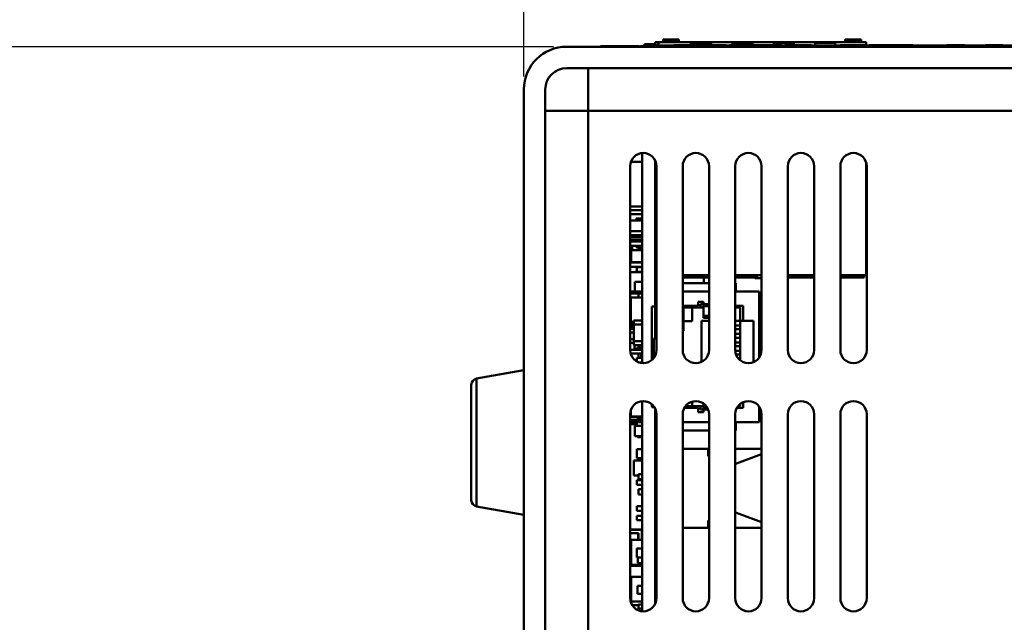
# Model space of a CAD drawing. Header units: inches. Extents: x 0.8 to 72.9, y -7.8 to 49.3.
# Tile 28 of 256: x 11.5 to 16.1, y 23.9 to 26.8. Entities that reach past the tile are written whole.
import ezdxf

# ---------------------------------------------------------------- set-up
doc = ezdxf.new("R2010")
doc.units = ezdxf.units.IN
doc.header["$MEASUREMENT"] = 0
for name, color, linetype, lineweight in [('Dimensions(ROSSANSI)', 7, 'Continuous', 25), ('Visible Edges(ROSSANSI)', 7, 'Continuous', 50), ('Visible Tangent Edges(ROSSANSI)', 7, 'Continuous', 50)]:
    doc.layers.add(name, color=color, linetype=linetype, lineweight=lineweight)
doc.styles.add('DEFAULT-ROSSANSI', font='arial.ttf')
doc.dimstyles.new('DEFAULT-ROSSANSI', dxfattribs={"dimtxt": 1, "dimasz": 0.098425, "dimexe": 0.125, "dimexo": 0.0625, "dimgap": 0.031496, "dimtad": 0, "dimtih": 1, "dimtoh": 1, "dimrnd": 1e-08, "dimzin": 0, "dimdsep": 46, "dimtxsty": 'DEFAULT-ROSSANSI', "dimcen": 0.09, "dimdle": 0.393701, "dimclrd": 7, "dimclre": 7, "dimclrt": 179, "dimadec": 0, "dimazin": 0, "dimtfac": 1, "dimtofl": 0, "dimtmove": 0, "dimatfit": 3, "dimfxl": 1, "dimtolj": 1, "dimtzin": 0, "dimlwd": 25, "dimlwe": 25, "dimarcsym": 0})

# ---------------------------------------------------------------- blocks, each defined once
blk = doc.blocks.new('*D6')
at = {"layer": 'Defpoints', "color": 0}
for p in [(14.0552, 26.654), (10.7355, 5.062), (15.8961, 5.062)]:
    blk.add_point(p, dxfattribs=at)
at = {"layer": 'Dimensions(ROSSANSI)', "color": 7, "lineweight": 25}
for p, q in [((13.9927, 26.654), (10.6105, 26.654)), ((10.7355, 26.5556), (10.7355, 19.9018)), ((10.7355, 5.1604), (10.7355, 11.8143)), ((15.8336, 5.062), (10.6105, 5.062))]:
    blk.add_line(p, q, dxfattribs=at)
at = {"layer": 'Dimensions(ROSSANSI)', "color": 7}
for points in [[(10.7191, 26.5556), (10.7519, 26.5556), (10.7355, 26.654)], [(10.7191, 5.1604), (10.7519, 5.1604), (10.7355, 5.062)]]:
    blk.add_solid(points, dxfattribs=at)
at = {"layer": 'Dimensions(ROSSANSI)', "color": 179, "lineweight": 25, "insert": (10.0947, 11.8458), "char_height": 1, "attachment_point": 1, "rotation": 90, "style": 'DEFAULT-ROSSANSI'}
blk.add_mtext('\\A1;21.59 [548.4]', dxfattribs=at)
blk = doc.blocks.new('*D7')
at = {"layer": 'Defpoints', "color": 0}
for p in [(17.4823, 26.6503), (2.7537, 7.6047), (15.8961, 5.0619)]:
    blk.add_point(p, dxfattribs=at)
at = {"layer": 'Dimensions(ROSSANSI)', "color": 7, "lineweight": 25}
for p, q in [((17.4209, 26.6622), (6.7143, 28.7337)), ((6.8183, 28.6133), (4.9255, 18.8296)), ((2.7724, 7.7013), (4.6653, 17.4849)), ((15.8347, 5.0738), (2.631, 7.6284))]:
    blk.add_line(p, q, dxfattribs=at)
at = {"layer": 'Dimensions(ROSSANSI)', "color": 7}
for points in [[(6.8022, 28.6164), (6.8345, 28.6102), (6.837, 28.7099)], [(2.7563, 7.7044), (2.7885, 7.6982), (2.7537, 7.6047)]]:
    blk.add_solid(points, dxfattribs=at)
at = {"layer": 'Dimensions(ROSSANSI)', "color": 179, "lineweight": 25, "insert": (0.7831, 18.7981), "char_height": 1, "attachment_point": 1, "style": 'DEFAULT-ROSSANSI'}
blk.add_mtext('\\A1;21.50 [546.0]', dxfattribs=at)
blk = doc.blocks.new('*D12')
at = {"layer": 'Defpoints', "color": 0}
for p in [(19.7897, 29.9935), (13.8514, 26.4502), (21.411, 26.1392), (13.8514, 8.2867)]:
    blk.add_point(p, dxfattribs=at)
at = {"layer": 'Dimensions(ROSSANSI)', "color": 7, "lineweight": 25}
for p, q in [((13.8514, 26.5127), (13.8514, 30.9161)), ((21.4354, 26.1967), (22.6753, 29.1249))]:
    blk.add_line(p, q, dxfattribs=at)
for start, end in [(81.16585, 89.74941), (67.30059, 75.85919)]:
    blk.add_arc((13.8514, 8.2867), 22.5044, start, end, dxfattribs=at)
at = {"layer": 'Dimensions(ROSSANSI)', "color": 7}
for points in [[(13.9498, 30.7745), (13.9499, 30.8073), (13.8514, 30.7911)], [(22.5422, 29.0631), (22.5294, 29.0328), (22.6265, 29.0098)]]:
    blk.add_solid(points, dxfattribs=at)
at = {"layer": 'Dimensions(ROSSANSI)', "color": 179, "lineweight": 25, "insert": (17.339, 30.8522), "char_height": 1, "attachment_point": 1, "style": 'DEFAULT-ROSSANSI'}
blk.add_mtext('\\A1;23°', dxfattribs=at)
blk = doc.blocks.new('*D13')
at = {"layer": 'Defpoints', "color": 0}
for p in [(13.8514, 26.4502), (16.2887, 4.7595), (15.014, 1.2369), (13.8514, -7.8382)]:
    blk.add_point(p, dxfattribs=at)
at = {"layer": 'Dimensions(ROSSANSI)', "color": 7, "lineweight": 25}
for p, q in [((13.8514, 26.3877), (13.8514, 1.1861)), ((16.2769, 4.6981), (15.5656, 1.0218))]:
    blk.add_line(p, q, dxfattribs=at)
for start, end in [(90, 91.37691), (79.66637, 89.38363)]:
    blk.add_arc((13.8514, -7.8382), 9.1493, start, end, dxfattribs=at)
at = {"layer": 'Dimensions(ROSSANSI)', "color": 7}
for points in [[(13.9498, 1.2941), (13.9499, 1.327), (13.8514, 1.3111)], [(15.4956, 1.1788), (15.4896, 1.1466), (15.5893, 1.1445)]]:
    blk.add_solid(points, dxfattribs=at)
at = {"layer": 'Dimensions(ROSSANSI)', "color": 179, "lineweight": 25, "insert": (11.7324, 1.736), "char_height": 1, "attachment_point": 1, "style": 'DEFAULT-ROSSANSI'}
blk.add_mtext('\\A1;11°', dxfattribs=at)

msp = doc.modelspace()

# ---------------------------------------------------------------- linework, layer by layer
at = {"layer": 'Visible Edges(ROSSANSI)'}
for p, q in [((17.4436, 26.654), (14.0552, 26.654)), ((14.2153, 26.654), (14.2153, 26.656)), ((14.2173, 26.656), (14.272, 26.656)), ((14.2173, 26.654), (14.2173, 26.656)), ((14.272, 26.656), (14.2768, 26.656)), ((14.272, 26.654), (14.272, 26.656)), ((14.2768, 26.656), (14.2773, 26.656)), ((14.2768, 26.654), (14.2768, 26.656)), ((14.2773, 26.654), (14.2773, 26.656)), ((14.279, 26.656), (14.3672, 26.656)), ((14.279, 26.654), (14.279, 26.656)), ((14.3672, 26.656), (14.379, 26.656)), ((14.3672, 26.654), (14.3672, 26.656)), ((14.379, 26.654), (14.379, 26.656)), ((14.3808, 26.654), (14.3808, 26.656)), ((14.3808, 26.656), (14.3826, 26.656)), ((14.3826, 26.656), (14.3968, 26.656)), ((14.3826, 26.654), (14.3826, 26.656)), ((14.3968, 26.654), (14.3968, 26.656)), ((14.3988, 26.654), (14.3988, 26.656)), ((14.4014, 26.656), (14.422, 26.656)), ((14.4014, 26.654), (14.4014, 26.656)), ((14.422, 26.654), (14.422, 26.656)), ((14.4252, 26.656), (14.422, 26.656)), ((14.4252, 26.666), (14.4552, 26.666)), ((14.4252, 26.666), (14.4252, 26.659)), ((16.4252, 26.659), (14.4252, 26.659)), ((14.4252, 26.654), (14.4252, 26.659)), ((14.4754, 26.666), (14.4552, 26.666)), ((14.4754, 26.659), (14.4754, 26.6759)), ((14.4754, 26.6759), (14.5136, 26.6759)), ((14.5052, 26.675), (14.6463, 26.675)), ((14.5136, 26.6768), (14.5136, 26.6887)), ((14.5884, 26.6887), (14.5136, 26.6887)), ((14.5884, 26.6768), (14.5136, 26.6768)), ((14.5136, 26.675), (14.5136, 26.6768)), ((14.5647, 26.659), (14.5647, 26.661)), ((14.5884, 26.6887), (14.5884, 26.6768)), ((14.5884, 26.675), (14.5884, 26.6768)), ((14.5884, 26.6759), (14.6631, 26.6759)), ((14.6463, 26.675), (14.7416, 26.675)), ((14.6463, 26.663), (14.6463, 26.675)), ((14.7416, 26.6721), (14.6463, 26.6721)), ((14.6463, 26.663), (14.6463, 26.661)), ((14.6475, 26.659), (14.6475, 26.661)), ((14.651, 26.661), (14.653, 26.661)), ((14.651, 26.659), (14.651, 26.661)), ((14.653, 26.659), (14.653, 26.661)), ((14.6631, 26.675), (14.6631, 26.6759)), ((14.6806, 26.6759), (14.6631, 26.6759)), ((14.6806, 26.675), (14.6806, 26.6759)), ((14.6806, 26.6759), (14.7806, 26.6759)), ((14.6888, 26.659), (14.6888, 26.661)), ((14.6897, 26.659), (14.6897, 26.661)), ((14.7416, 26.675), (14.8432, 26.675)), ((14.7416, 26.675), (14.7416, 26.663)), ((14.7416, 26.663), (14.7416, 26.661)), ((14.7725, 26.659), (14.7725, 26.661)), ((14.7759, 26.661), (14.778, 26.661)), ((14.7759, 26.659), (14.7759, 26.661)), ((14.778, 26.659), (14.778, 26.661)), ((14.7806, 26.6759), (14.7806, 26.675)), ((14.7806, 26.6759), (14.7981, 26.6759)), ((14.7981, 26.6759), (15.1481, 26.6759)), ((14.7981, 26.6759), (14.7981, 26.675)), ((14.8138, 26.659), (14.8138, 26.661)), ((14.8291, 26.659), (14.8291, 26.661)), ((14.8312, 26.659), (14.8312, 26.661)), ((14.8432, 26.675), (14.9384, 26.675)), ((14.8432, 26.663), (14.8432, 26.675)), ((14.9384, 26.6721), (14.8432, 26.6721)), ((14.8432, 26.663), (14.8432, 26.661)), ((14.9384, 26.675), (15.04, 26.675)), ((14.9384, 26.675), (14.9384, 26.663)), ((14.9384, 26.663), (14.9384, 26.661)), ((14.9512, 26.659), (14.9512, 26.661)), ((14.9532, 26.659), (14.9532, 26.661)), ((14.9541, 26.659), (14.9541, 26.661)), ((15.0369, 26.659), (15.0369, 26.661)), ((15.04, 26.675), (15.1353, 26.675)), ((15.04, 26.663), (15.04, 26.675)), ((15.1353, 26.6721), (15.04, 26.6721)), ((15.04, 26.663), (15.04, 26.661)), ((15.0403, 26.661), (15.0424, 26.661)), ((15.0403, 26.659), (15.0403, 26.661)), ((15.0424, 26.659), (15.0424, 26.661)), ((15.0782, 26.659), (15.0782, 26.661)), ((15.0935, 26.659), (15.0935, 26.661)), ((15.1348, 26.661), (15.1447, 26.661)), ((15.1348, 26.659), (15.1348, 26.661)), ((15.1353, 26.675), (15.2369, 26.675)), ((15.1353, 26.675), (15.1353, 26.663)), ((15.1353, 26.663), (15.1353, 26.661)), ((15.1447, 26.659), (15.1447, 26.661)), ((15.1481, 26.675), (15.1481, 26.6759)), ((15.1656, 26.6759), (15.1481, 26.6759)), ((15.1656, 26.675), (15.1656, 26.6759)), ((15.1656, 26.6759), (15.2656, 26.6759)), ((15.1731, 26.661), (15.1803, 26.661)), ((15.1731, 26.659), (15.1731, 26.661)), ((15.1803, 26.659), (15.1803, 26.661)), ((15.2176, 26.659), (15.2176, 26.661)), ((15.2369, 26.675), (15.3321, 26.675)), ((15.2369, 26.663), (15.2369, 26.675)), ((15.3321, 26.6721), (15.2369, 26.6721)), ((15.2369, 26.663), (15.2369, 26.659)), ((15.2656, 26.6759), (15.2656, 26.675)), ((15.2831, 26.6759), (15.2656, 26.6759)), ((15.2831, 26.6759), (15.2831, 26.675)), ((15.2831, 26.6759), (15.3806, 26.6759)), ((15.3321, 26.675), (15.4794, 26.675)), ((15.3321, 26.675), (15.3321, 26.663)), ((15.3321, 26.663), (15.3321, 26.659)), ((15.3579, 26.659), (15.3579, 26.661)), ((15.36, 26.661), (15.4503, 26.661)), ((15.36, 26.659), (15.36, 26.661)), ((15.3806, 26.6768), (15.3806, 26.6887)), ((15.3806, 26.6887), (15.4554, 26.6887)), ((15.3806, 26.675), (15.3806, 26.6768)), ((15.3806, 26.6768), (15.4554, 26.6768)), ((15.4503, 26.661), (15.48, 26.661)), ((15.4503, 26.659), (15.4503, 26.661)), ((15.4554, 26.6887), (15.4554, 26.6768)), ((15.4554, 26.675), (15.4554, 26.6768)), ((15.4554, 26.6759), (15.4704, 26.6759)), ((15.4704, 26.6759), (15.4704, 26.675)), ((15.4794, 26.675), (15.4794, 26.661)), ((15.48, 26.659), (15.48, 26.661)), ((15.4821, 26.659), (15.4821, 26.661)), ((15.4945, 26.659), (15.4945, 26.661)), ((15.4979, 26.661), (15.5432, 26.661)), ((15.4979, 26.659), (15.4979, 26.661)), ((15.5432, 26.661), (15.5826, 26.661)), ((15.5432, 26.659), (15.5432, 26.661)), ((15.5826, 26.661), (15.6234, 26.661)), ((15.5826, 26.659), (15.5826, 26.661)), ((15.6234, 26.661), (15.6552, 26.661)), ((15.6234, 26.659), (15.6234, 26.661)), ((15.6552, 26.661), (15.6979, 26.661)), ((15.6552, 26.659), (15.6552, 26.661)), ((15.6979, 26.659), (15.6979, 26.661)), ((15.7014, 26.659), (15.7014, 26.661)), ((15.8642, 26.659), (15.8642, 26.661)), ((15.8656, 26.661), (15.9456, 26.661)), ((15.8656, 26.659), (15.8656, 26.661)), ((15.9456, 26.659), (15.9456, 26.661)), ((15.947, 26.659), (15.947, 26.661)), ((16.0476, 26.659), (16.0476, 26.661)), ((16.049, 26.661), (16.0687, 26.661)), ((16.049, 26.659), (16.049, 26.661)), ((16.0687, 26.661), (16.129, 26.661)), ((16.0687, 26.659), (16.0687, 26.661)), ((16.129, 26.659), (16.129, 26.661)), ((16.1304, 26.659), (16.1304, 26.661)), ((14.0552, 26.5521), (17.4436, 26.5521)), ((14.1571, 26.5521), (14.1571, 26.3483)), ((13.8514, 26.4502), (13.8514, 5.9488)), ((13.9533, 5.9488), (13.9533, 26.4502)), ((14.1571, 26.3483), (13.9533, 26.3483)), ((14.4134, 25.1486), (14.4134, 26.148)), ((14.4134, 26.1066), (14.3607, 26.1066)), ((14.4754, 26.114), (14.4754, 25.4801)), ((15.4794, 26.1042), (15.4794, 25.5679)), ((14.3571, 26.0858), (14.3571, 25.2108)), ((14.4821, 25.2108), (14.4821, 26.0858)), ((14.6071, 26.0858), (14.6071, 25.2108)), ((14.7321, 25.2108), (14.7321, 26.0858)), ((14.8571, 26.0858), (14.8571, 25.2108)), ((14.9821, 25.2108), (14.9821, 26.0858)), ((15.1071, 26.0858), (15.1071, 25.2108)), ((15.2321, 25.2108), (15.2321, 26.0858)), ((15.3571, 26.0858), (15.3571, 25.2108)), ((15.4821, 25.2108), (15.4821, 26.0858)), ((14.4134, 25.8946), (14.3571, 25.8946)), ((14.4134, 25.8769), (14.3571, 25.8769)), ((14.4134, 25.8573), (14.3571, 25.8573)), ((14.4821, 25.8837), (14.4754, 25.8831)), ((14.4821, 25.8769), (14.4754, 25.8769)), ((14.4821, 25.8573), (14.4754, 25.8573)), ((14.4134, 25.8271), (14.3571, 25.8271)), ((14.3854, 25.8371), (14.3854, 25.8271)), ((14.4134, 25.8371), (14.3854, 25.8371)), ((14.4821, 25.8271), (14.4754, 25.8271)), ((14.3571, 25.7771), (14.4134, 25.7771)), ((14.4134, 25.7769), (14.3571, 25.7769)), ((14.4754, 25.7771), (14.4821, 25.7771)), ((14.4821, 25.7769), (14.4754, 25.7769)), ((14.4134, 25.7573), (14.3571, 25.7573)), ((14.3571, 25.7472), (14.4134, 25.7472)), ((14.4134, 25.7347), (14.3571, 25.7347)), ((14.4134, 25.7269), (14.3571, 25.7269)), ((14.3664, 25.7573), (14.3664, 25.7472)), ((14.3664, 25.7347), (14.3664, 25.7269)), ((14.3854, 25.7491), (14.3854, 25.7472)), ((14.4134, 25.7491), (14.3854, 25.7491)), ((14.3854, 25.7347), (14.3854, 25.7269)), ((14.4821, 25.7573), (14.4754, 25.7573)), ((14.4821, 25.7269), (14.4754, 25.7269)), ((14.4754, 25.7186), (14.4764, 25.7186)), ((14.4764, 25.6971), (14.4764, 25.7186)), ((14.4134, 25.7073), (14.3571, 25.7073)), ((14.3624, 25.6769), (14.3571, 25.6769)), ((14.3624, 25.6866), (14.3624, 25.6286)), ((14.4134, 25.6866), (14.3624, 25.6866)), ((14.3664, 25.7073), (14.3664, 25.6866)), ((14.3854, 25.7073), (14.3854, 25.7001)), ((14.4134, 25.7001), (14.3854, 25.7001)), ((14.3974, 25.7001), (14.3974, 25.6921)), ((14.4134, 25.6921), (14.3974, 25.6921)), ((14.4754, 25.6971), (14.4821, 25.6971)), ((14.4821, 25.7073), (14.4764, 25.7073)), ((14.3624, 25.6573), (14.3571, 25.6573)), ((14.4134, 25.6269), (14.3571, 25.6269)), ((14.4134, 25.6286), (14.3624, 25.6286)), ((14.4754, 25.6421), (14.4821, 25.6421)), ((14.4754, 25.6206), (14.4764, 25.6206)), ((14.4764, 25.6206), (14.4764, 25.6421)), ((14.4821, 25.6269), (14.4764, 25.6269)), ((14.4134, 25.6073), (14.3571, 25.6073)), ((14.4134, 25.5821), (14.3571, 25.5821)), ((14.3894, 25.6046), (14.3894, 25.5826)), ((14.4134, 25.6046), (14.3894, 25.6046)), ((14.4134, 25.5826), (14.3894, 25.5826)), ((14.4821, 25.6073), (14.4754, 25.6073)), ((14.4754, 25.5821), (14.4821, 25.5821)), ((14.3796, 25.5353), (14.3796, 25.4899)), ((14.4134, 25.5353), (14.3796, 25.5353)), ((14.6071, 25.5679), (14.7321, 25.5679)), ((14.6071, 25.5559), (14.7321, 25.5559)), ((14.6071, 25.5286), (14.7321, 25.5286)), ((14.7074, 25.5286), (14.7074, 25.5559)), ((14.8571, 25.5679), (14.9821, 25.5679)), ((14.8571, 25.5559), (14.9498, 25.5559)), ((14.8571, 25.5286), (14.8604, 25.5286)), ((14.8604, 25.4899), (14.8604, 25.5286)), ((14.9498, 25.5679), (14.9498, 25.5533)), ((14.9498, 25.5533), (14.9616, 25.5533)), ((14.9754, 25.5533), (14.9616, 25.5533)), ((15.1071, 25.5679), (15.2321, 25.5679)), ((15.1071, 25.5559), (15.2321, 25.5559)), ((15.3571, 25.5679), (15.4794, 25.5679)), ((15.3571, 25.5559), (15.4704, 25.5559)), ((15.4704, 25.5679), (15.4704, 25.5559)), ((14.3571, 25.4899), (14.4134, 25.4899)), ((14.3571, 25.4801), (14.4134, 25.4801)), ((14.4134, 25.4801), (14.3974, 25.4801)), ((14.3974, 25.4801), (14.3974, 25.4616)), ((14.4754, 25.4899), (14.4821, 25.4899)), ((14.4821, 25.4801), (14.4754, 25.4801)), ((14.4754, 25.4801), (14.4754, 25.4186)), ((14.6071, 25.4899), (14.7321, 25.4899)), ((14.8571, 25.4899), (14.9704, 25.4899)), ((14.9704, 25.4899), (14.9704, 25.4186)), ((14.3608, 25.3456), (14.3608, 25.4616)), ((14.4134, 25.4616), (14.3608, 25.4616)), ((14.6804, 25.4411), (14.6804, 25.4211)), ((14.7054, 25.4411), (14.6804, 25.4411)), ((14.7054, 25.4286), (14.7054, 25.4411)), ((14.4754, 25.4186), (14.4606, 25.4186)), ((14.4606, 25.1637), (14.4606, 25.4186)), ((14.6804, 25.4211), (14.6071, 25.4211)), ((14.6114, 25.4131), (14.6114, 25.3026)), ((14.6914, 25.4131), (14.6114, 25.4131)), ((14.6514, 25.3486), (14.6514, 25.4131)), ((14.7054, 25.4286), (14.6914, 25.4286)), ((14.6914, 25.4286), (14.6914, 25.4131)), ((14.6914, 25.4131), (14.7054, 25.4131)), ((14.7054, 25.4286), (14.7054, 25.42)), ((14.7054, 25.373), (14.7054, 25.42)), ((14.8954, 25.4211), (14.8571, 25.4211)), ((14.8804, 25.4131), (14.8571, 25.4131)), ((14.8804, 25.3501), (14.8804, 25.4131)), ((14.8954, 25.3501), (14.8954, 25.4211)), ((14.9821, 25.4186), (14.9704, 25.4186)), ((14.3571, 25.3446), (14.3741, 25.3446)), ((14.3741, 25.3456), (14.3608, 25.3456)), ((14.3664, 25.3446), (14.3664, 25.3126)), ((14.3741, 25.3517), (14.4134, 25.3517)), ((14.3741, 25.332), (14.3741, 25.3517)), ((14.6114, 25.3486), (14.6514, 25.3486)), ((14.6964, 25.1544), (14.6964, 25.3501)), ((14.6964, 25.3501), (14.7321, 25.3501)), ((14.7054, 25.373), (14.7054, 25.3636)), ((14.7321, 25.3636), (14.7054, 25.3636)), ((14.8571, 25.3501), (14.8804, 25.3501)), ((14.8804, 25.3501), (14.8954, 25.3501)), ((14.8804, 25.1622), (14.8804, 25.3501)), ((14.8954, 25.3501), (14.9444, 25.3501)), ((14.9444, 25.1535), (14.9444, 25.3501)), ((14.3741, 25.3126), (14.3571, 25.3126)), ((14.3741, 25.2946), (14.3571, 25.2946)), ((14.3741, 25.2533), (14.3741, 25.332)), ((14.3741, 25.332), (14.4134, 25.332)), ((14.6114, 25.3026), (14.6071, 25.3026)), ((14.8571, 25.3276), (14.8804, 25.3276)), ((14.8571, 25.3096), (14.8804, 25.3096)), ((14.3571, 25.2626), (14.3741, 25.2626)), ((14.4134, 25.2533), (14.3741, 25.2533)), ((14.3741, 25.2336), (14.3741, 25.2533)), ((14.4754, 25.2661), (14.4704, 25.2661)), ((14.4704, 25.1744), (14.4704, 25.2661)), ((14.4821, 25.2661), (14.4754, 25.2661)), ((14.8571, 25.2876), (14.8804, 25.2876)), ((14.8571, 25.2696), (14.8804, 25.2696)), ((14.8571, 25.2476), (14.8804, 25.2476)), ((14.3571, 25.2446), (14.3741, 25.2446)), ((14.3571, 25.2126), (14.4134, 25.2126)), ((14.4134, 25.2336), (14.3741, 25.2336)), ((14.378, 25.2336), (14.378, 25.218)), ((14.378, 25.218), (14.378, 25.2179)), ((14.4134, 25.218), (14.378, 25.218)), ((14.4067, 25.2179), (14.378, 25.2179)), ((14.3974, 25.2336), (14.3974, 25.2246)), ((14.4134, 25.2246), (14.3974, 25.2246)), ((14.4067, 25.2179), (14.4067, 25.218)), ((14.8571, 25.2296), (14.8804, 25.2296)), ((14.8572, 25.2076), (14.8804, 25.2076)), ((14.3593, 25.1946), (14.4134, 25.1946)), ((14.3798, 25.1626), (14.3894, 25.1626)), ((14.3894, 25.1746), (14.3894, 25.1561)), ((14.4134, 25.1746), (14.3894, 25.1746)), ((14.4134, 25.1526), (14.3968, 25.1526)), ((14.3974, 25.1946), (14.3974, 25.1746)), ((14.4134, 25.1886), (14.4092, 25.1886)), ((14.4092, 25.1886), (14.4092, 25.1746)), ((14.8608, 25.1896), (14.8804, 25.1896)), ((14.8745, 25.1676), (14.8804, 25.1676)), ((13.6262, 25.0751), (13.8514, 25.1148)), ((13.6014, 24.4971), (13.6014, 25.0456)), ((14.4134, 23.9686), (14.4134, 24.968)), ((14.6514, 24.9441), (14.6514, 24.9656)), ((14.3608, 24.8956), (14.3608, 24.9269)), ((14.4606, 24.9386), (14.4606, 24.953)), ((14.4728, 24.9386), (14.4606, 24.9386)), ((14.4754, 24.934), (14.4754, 24.8771)), ((14.615, 24.9361), (14.6804, 24.9361)), ((14.6202, 24.9441), (14.6914, 24.9441)), ((14.6804, 24.9361), (14.6804, 24.9161)), ((14.6914, 24.9441), (14.6914, 24.9286)), ((14.6914, 24.9441), (14.7054, 24.9441)), ((14.6914, 24.9286), (14.7054, 24.9286)), ((14.7054, 24.9373), (14.7054, 24.9571)), ((14.7054, 24.9373), (14.7054, 24.9286)), ((14.7054, 24.9161), (14.7054, 24.9286)), ((14.865, 24.9361), (14.8954, 24.9361)), ((14.8702, 24.9441), (14.8804, 24.9441)), ((14.8804, 24.9441), (14.8804, 24.9545)), ((14.8954, 24.9361), (14.8954, 24.9635)), ((14.9704, 24.9386), (14.9704, 24.8673)), ((14.9728, 24.9386), (14.9704, 24.9386)), ((14.3571, 24.9058), (14.3571, 24.0308)), ((14.4134, 24.8911), (14.3571, 24.8911)), ((14.4134, 24.8771), (14.3571, 24.8771)), ((14.4134, 24.8956), (14.3608, 24.8956)), ((14.4134, 24.8826), (14.3894, 24.8826)), ((14.3894, 24.8826), (14.3894, 24.8771)), ((14.4754, 24.8771), (14.4754, 24.0027)), ((14.4821, 24.8771), (14.4754, 24.8771)), ((14.4821, 24.0308), (14.4821, 24.9058)), ((14.6071, 24.9058), (14.6071, 24.0308)), ((14.6804, 24.9161), (14.7054, 24.9161)), ((14.7321, 24.0308), (14.7321, 24.9058)), ((14.8571, 24.9058), (14.8571, 24.0308)), ((14.9821, 24.0308), (14.9821, 24.9058)), ((15.1071, 24.9058), (15.1071, 24.0308)), ((15.2321, 24.0308), (15.2321, 24.9058)), ((15.3571, 24.9058), (15.3571, 24.0308)), ((15.4821, 24.0308), (15.4821, 24.9058)), ((14.4134, 24.8673), (14.3571, 24.8673)), ((14.3571, 24.8593), (14.3894, 24.8593)), ((14.3796, 24.8513), (14.3796, 24.802)), ((14.4134, 24.8513), (14.3796, 24.8513)), ((14.3894, 24.8673), (14.3894, 24.8513)), ((14.4821, 24.8673), (14.4754, 24.8673)), ((14.4754, 24.863), (14.4821, 24.863)), ((14.4754, 24.8511), (14.4821, 24.8511)), ((14.4754, 24.8486), (14.4821, 24.8486)), ((14.4754, 24.8331), (14.4821, 24.8331)), ((14.7321, 24.8673), (14.6071, 24.8673)), ((14.6071, 24.8286), (14.7321, 24.8286)), ((14.9704, 24.8673), (14.8571, 24.8673)), ((14.8571, 24.8286), (14.8604, 24.8286)), ((14.8604, 24.8286), (14.8604, 24.8673)), ((14.4134, 24.802), (14.3796, 24.802)), ((14.3914, 24.802), (14.3914, 24.7971)), ((14.4134, 24.7971), (14.3914, 24.7971)), ((14.4754, 24.7839), (14.4821, 24.7839)), ((14.4754, 24.7786), (14.4821, 24.7786)), ((14.4134, 24.7396), (14.3894, 24.7396)), ((14.3894, 24.7396), (14.3894, 24.6976)), ((14.4754, 24.7546), (14.4821, 24.7546)), ((14.4754, 24.7416), (14.4821, 24.7416)), ((14.7321, 24.7411), (14.6071, 24.7411)), ((14.7284, 24.7061), (14.7284, 24.7411)), ((14.9821, 24.7411), (14.8571, 24.7411)), ((14.4134, 24.6851), (14.3744, 24.6851)), ((14.3744, 24.6851), (14.3744, 24.6141)), ((14.4134, 24.6976), (14.3894, 24.6976)), ((14.4754, 24.7099), (14.4821, 24.7099)), ((14.4754, 24.7039), (14.4821, 24.7039)), ((14.4754, 24.6859), (14.4821, 24.6859)), ((14.7321, 24.7061), (14.7284, 24.7061)), ((14.9821, 24.7156), (14.8632, 24.6711)), ((14.4754, 24.6639), (14.4821, 24.6639)), ((14.4754, 24.6476), (14.4821, 24.6476)), ((14.4754, 24.6426), (14.4821, 24.6426)), ((14.8632, 24.6711), (14.8571, 24.6711)), ((14.3974, 24.6141), (14.3744, 24.6141)), ((14.3894, 24.5915), (14.3894, 24.5695)), ((14.4134, 24.5915), (14.3894, 24.5915)), ((14.3974, 24.6206), (14.3974, 24.5966)), ((14.4134, 24.6206), (14.3974, 24.6206)), ((14.4134, 24.5966), (14.3974, 24.5966)), ((14.4754, 24.6006), (14.4821, 24.6006)), ((14.4754, 24.5961), (14.4821, 24.5961)), ((14.4754, 24.5947), (14.4821, 24.5947)), ((14.4134, 24.5695), (14.3894, 24.5695)), ((14.3974, 24.5486), (14.3974, 24.5246)), ((14.4134, 24.5486), (14.3974, 24.5486)), ((14.4754, 24.5455), (14.4821, 24.5455)), ((14.4134, 24.5246), (14.3974, 24.5246)), ((14.4754, 24.5326), (14.4821, 24.5326)), ((14.4754, 24.5086), (14.4821, 24.5086)), ((13.6262, 24.4676), (13.8514, 24.4278)), ((14.4134, 24.4686), (14.3894, 24.4686)), ((14.3894, 24.4686), (14.3894, 24.4466)), ((14.4754, 24.4947), (14.4821, 24.4947)), ((14.4754, 24.481), (14.4821, 24.481)), ((14.4754, 24.4736), (14.4821, 24.4736)), ((14.4754, 24.4496), (14.4821, 24.4496)), ((14.4134, 24.4466), (14.3894, 24.4466)), ((14.4134, 24.4232), (14.3894, 24.4232)), ((14.3894, 24.4232), (14.3894, 24.4012)), ((14.4754, 24.4326), (14.4821, 24.4326)), ((14.4754, 24.4156), (14.4821, 24.4156)), ((14.8571, 24.4361), (14.8632, 24.4361)), ((14.8632, 24.4361), (14.9821, 24.3917)), ((14.4124, 24.3576), (14.3571, 24.3576)), ((14.4134, 24.4012), (14.3894, 24.4012)), ((14.4754, 24.3736), (14.4821, 24.3736)), ((14.4754, 24.366), (14.4821, 24.366)), ((14.6071, 24.3661), (14.7321, 24.3661)), ((14.7284, 24.4011), (14.7321, 24.4011)), ((14.7284, 24.3661), (14.7284, 24.4011)), ((14.8571, 24.3661), (14.9821, 24.3661)), ((14.3571, 24.3396), (14.3954, 24.3396)), ((14.4134, 24.3086), (14.3704, 24.3086)), ((14.3704, 24.3086), (14.3704, 24.3076)), ((14.3954, 24.3396), (14.3964, 24.3406)), ((14.3954, 24.3396), (14.3954, 24.3086)), ((14.3624, 24.3076), (14.3624, 24.1896)), ((14.4134, 24.3076), (14.3624, 24.3076)), ((14.4134, 24.2666), (14.3894, 24.2666)), ((14.3894, 24.2666), (14.3894, 24.2246)), ((14.4754, 24.3076), (14.4821, 24.3076)), ((14.4754, 24.2856), (14.4821, 24.2856)), ((14.4754, 24.2833), (14.4821, 24.2833)), ((14.4754, 24.2696), (14.4821, 24.2696)), ((14.3571, 24.248), (14.3624, 24.248)), ((14.3624, 24.2256), (14.3571, 24.2256)), ((14.4134, 24.2246), (14.3894, 24.2246)), ((14.3934, 24.2246), (14.3934, 24.1976)), ((14.4754, 24.2476), (14.4821, 24.2476)), ((14.3571, 24.2076), (14.3624, 24.2076)), ((14.3571, 24.1843), (14.4134, 24.1843)), ((14.4134, 24.1896), (14.3624, 24.1896)), ((14.3704, 24.1896), (14.3704, 24.1886)), ((14.4134, 24.1886), (14.3704, 24.1886)), ((14.4134, 24.1976), (14.3934, 24.1976)), ((14.4754, 24.2126), (14.4821, 24.2126)), ((14.4754, 24.2083), (14.4821, 24.2083)), ((14.4134, 24.1326), (14.3624, 24.1326)), ((14.3624, 24.1326), (14.3624, 24.0146)), ((14.4134, 24.0891), (14.3914, 24.0891)), ((14.3914, 24.0891), (14.3914, 24.0521)), ((14.4134, 24.0521), (14.3914, 24.0521)), ((14.4134, 24.0146), (14.3624, 24.0146)), ((14.3665, 23.998), (14.3974, 23.998)), ((14.4134, 23.9821), (14.3914, 23.9821)), ((14.3914, 23.9821), (14.3914, 23.9751)), ((14.4134, 24.0001), (14.3974, 24.0001)), ((14.3974, 24.0001), (14.3974, 23.9821))]:
    msp.add_line(p, q, dxfattribs=at)
for centre, radius, start, end in [((14.0552, 26.4502), 0.2038, 90, 180), ((14.5052, 26.6573), 0.0177, 90, 174.2096), ((14.0552, 26.4502), 0.1019, 90, 180), ((14.1539, 26.4891), 0.063, 87.1055, 90), ((14.4196, 26.0858), 0.0625, 0, 180), ((14.6696, 26.0858), 0.0625, 0, 180), ((14.9196, 26.0858), 0.0625, 0, 180), ((15.1696, 26.0858), 0.0625, 0, 180), ((15.4196, 26.0858), 0.0625, 0, 180), ((14.3623, 25.6302), 0.0509, 289.0912, 302.2398), ((14.3623, 25.6302), 0.0548, 298.6733, 299.7463), ((14.3623, 25.6302), 0.0509, 329.8201, 333.1622), ((14.3623, 25.6302), 0.0548, 332.1772, 335.2187), ((14.5266, 25.6302), 0.0548, 204.7813, 215.8057), ((14.5266, 25.6302), 0.0509, 206.8378, 209.1298), ((14.9754, 25.5651), 0.0118, 270, 304.4736), ((14.4196, 25.2108), 0.0625, 180, 0), ((14.6696, 25.2108), 0.0625, 180, 0), ((14.9196, 25.2108), 0.0625, 180, 0), ((15.1696, 25.2108), 0.0625, 180, 0), ((15.4196, 25.2108), 0.0625, 180, 0), ((13.6314, 25.0456), 0.03, 100, 180), ((14.4196, 24.9058), 0.0625, 0, 180), ((14.6696, 24.9058), 0.0625, 0, 180), ((14.9196, 24.9058), 0.0625, 0, 180), ((15.1696, 24.9058), 0.0625, 0, 180), ((15.4196, 24.9058), 0.0625, 0, 180), ((13.6314, 24.4971), 0.03, 180, 260), ((14.4124, 24.3566), 0.001, 0, 90), ((14.4196, 24.0308), 0.0625, 180, 0), ((14.6696, 24.0308), 0.0625, 180, 0), ((14.9196, 24.0308), 0.0625, 180, 0), ((15.1696, 24.0308), 0.0625, 180, 0), ((15.4196, 24.0308), 0.0625, 180, 0)]:
    msp.add_arc(centre, radius, start, end, dxfattribs=at)
for points, degree in [([(14.2153, 26.656), (14.2161, 26.656), (14.2173, 26.656)], 2), ([(14.2773, 26.656), (14.278, 26.656), (14.279, 26.656)], 2), ([(14.379, 26.656), (14.3801, 26.656), (14.3808, 26.656)], 2), ([(14.3968, 26.656), (14.398, 26.656), (14.3988, 26.656)], 2), ([(14.9512, 26.661), (14.9527, 26.661), (14.953, 26.661), (14.9532, 26.661)], 3), ([(15.1447, 26.661), (15.1483, 26.661), (15.1522, 26.661), (15.1561, 26.661)], 3), ([(15.48, 26.661), (15.4815, 26.661), (15.4818, 26.661), (15.4821, 26.661)], 3), ([(15.4945, 26.661), (15.4949, 26.661), (15.4956, 26.661), (15.4979, 26.661)], 3), ([(15.6979, 26.661), (15.7001, 26.661), (15.7009, 26.661), (15.7014, 26.661)], 3), ([(15.8642, 26.661), (15.8644, 26.661), (15.8646, 26.661), (15.8656, 26.661)], 3), ([(15.9456, 26.661), (15.9464, 26.661), (15.9467, 26.661), (15.947, 26.661)], 3), ([(16.129, 26.661), (16.13, 26.661), (16.1302, 26.661), (16.1304, 26.661)], 3)]:
    msp.add_open_spline(points, degree=degree, dxfattribs=at)
for points, knots in [([(14.5647, 26.661), (14.5648, 26.661), (14.565, 26.661), (14.5671, 26.661), (14.5687, 26.661), (14.572, 26.661), (14.5748, 26.661), (14.5829, 26.661), (14.5877, 26.661), (14.5957, 26.661), (14.6007, 26.661), (14.6058, 26.661)], [-0.1116521, -0.1116521, -0.1116521, -0.1116521, -0.1016227, -0.1016227, -0.0895655, -0.0895655, -0.0666991, -0.0666991, -0.0389809, -0.0389809, 0, 0, 0, 0]), ([(14.6058, 26.661), (14.6094, 26.661), (14.6129, 26.661), (14.6192, 26.661), (14.6224, 26.661), (14.6293, 26.661), (14.6323, 26.661), (14.6379, 26.661), (14.6422, 26.661), (14.6475, 26.661)], [-0.5995832, -0.5995832, -0.5995832, -0.5995832, -0.4581175, -0.4581175, -0.3374607, -0.3374607, -0.1905298, -0.1905298, 0, 0, 0, 0]), ([(14.6475, 26.661), (14.6484, 26.661), (14.6494, 26.661), (14.6507, 26.661), (14.6508, 26.661), (14.651, 26.661)], [-0.02660079, -0.02660079, -0.02660079, -0.02660079, -0.00578557, -0.00578557, -0.00391542, -0.00391542, -0.00391542, -0.00391542]), ([(14.653, 26.661), (14.6585, 26.661), (14.664, 26.661), (14.6725, 26.661), (14.6757, 26.661), (14.6805, 26.661), (14.6832, 26.661), (14.688, 26.661), (14.6885, 26.661), (14.6888, 26.661)], [-0.265126, -0.265126, -0.265126, -0.265126, -0.1774462, -0.1774462, -0.1131793, -0.1131793, -0.0632734, -0.0632734, 0, 0, 0, 0]), ([(14.6897, 26.661), (14.69, 26.661), (14.6906, 26.661), (14.6943, 26.661), (14.6969, 26.661), (14.7044, 26.661), (14.7093, 26.661), (14.718, 26.661), (14.7216, 26.661), (14.727, 26.661), (14.729, 26.661), (14.7308, 26.661)], [-0.1079693, -0.1079693, -0.1079693, -0.1079693, -0.0849084, -0.0849084, -0.0623021, -0.0623021, -0.0338251, -0.0338251, -0.0135201, -0.0135201, 0, 0, 0, 0]), ([(14.7308, 26.661), (14.7326, 26.661), (14.7348, 26.661), (14.7396, 26.661), (14.742, 26.661), (14.7488, 26.661), (14.7537, 26.661), (14.7643, 26.661), (14.7693, 26.661), (14.7725, 26.661)], [-0.267374, -0.267374, -0.267374, -0.267374, -0.2317938, -0.2317938, -0.1934885, -0.1934885, -0.1119705, -0.1119705, 0, 0, 0, 0]), ([(14.7725, 26.661), (14.7733, 26.661), (14.7744, 26.661), (14.7757, 26.661), (14.7758, 26.661), (14.7759, 26.661)], [-0.02660079, -0.02660079, -0.02660079, -0.02660079, -0.00578557, -0.00578557, -0.00391542, -0.00391542, -0.00391542, -0.00391542]), ([(14.778, 26.661), (14.78, 26.661), (14.7819, 26.661), (14.7856, 26.661), (14.7874, 26.661), (14.7929, 26.661), (14.7962, 26.661), (14.804, 26.661), (14.808, 26.661), (14.8126, 26.661), (14.8133, 26.661), (14.8138, 26.661)], [-0.1723082, -0.1723082, -0.1723082, -0.1723082, -0.1564478, -0.1564478, -0.1400334, -0.1400334, -0.1050876, -0.1050876, -0.0466288, -0.0466288, 0, 0, 0, 0]), ([(14.8291, 26.661), (14.8292, 26.661), (14.8294, 26.661), (14.8306, 26.661), (14.8309, 26.661), (14.8312, 26.661)], [-0.11165206, -0.11165206, -0.11165206, -0.11165206, -0.10162273, -0.10162273, -0.09904792, -0.09904792, -0.09904792, -0.09904792]), ([(14.8312, 26.661), (14.8313, 26.661), (14.8315, 26.661), (14.8325, 26.661), (14.8334, 26.661), (14.8344, 26.661)], [-0.05661652, -0.05661652, -0.05661652, -0.05661652, -0.02996218, -0.02996218, 0, 0, 0, 0]), ([(14.8344, 26.661), (14.8356, 26.661), (14.8375, 26.661), (14.8421, 26.661), (14.8454, 26.661), (14.8554, 26.661), (14.8601, 26.661), (14.8694, 26.661), (14.8797, 26.661), (14.8916, 26.661)], [-0.1581674, -0.1581674, -0.1581674, -0.1581674, -0.132027, -0.132027, -0.1115569, -0.1115569, -0.0901642, -0.0901642, 0, 0, 0, 0]), ([(14.8916, 26.661), (14.8979, 26.661), (14.9043, 26.661), (14.9177, 26.661), (14.9229, 26.661), (14.9314, 26.661), (14.936, 26.661), (14.944, 26.661), (14.9462, 26.661), (14.9502, 26.661), (14.9508, 26.661), (14.9512, 26.661)], [-0.176752, -0.176752, -0.176752, -0.176752, -0.15182, -0.15182, -0.1230042, -0.1230042, -0.094791, -0.094791, -0.066221, -0.066221, 0, 0, 0, 0]), ([(14.9541, 26.661), (14.9544, 26.661), (14.955, 26.661), (14.9587, 26.661), (14.9613, 26.661), (14.9688, 26.661), (14.9737, 26.661), (14.9824, 26.661), (14.986, 26.661), (14.9914, 26.661), (14.9934, 26.661), (14.9952, 26.661)], [-0.1079693, -0.1079693, -0.1079693, -0.1079693, -0.0849084, -0.0849084, -0.0623021, -0.0623021, -0.0338251, -0.0338251, -0.0135201, -0.0135201, 0, 0, 0, 0]), ([(14.9952, 26.661), (14.997, 26.661), (14.9992, 26.661), (15.004, 26.661), (15.0064, 26.661), (15.0132, 26.661), (15.0181, 26.661), (15.0287, 26.661), (15.0337, 26.661), (15.0369, 26.661)], [-0.267374, -0.267374, -0.267374, -0.267374, -0.2317938, -0.2317938, -0.1934885, -0.1934885, -0.1119705, -0.1119705, 0, 0, 0, 0]), ([(15.0369, 26.661), (15.0377, 26.661), (15.0388, 26.661), (15.0401, 26.661), (15.0402, 26.661), (15.0403, 26.661)], [-0.02660079, -0.02660079, -0.02660079, -0.02660079, -0.00578557, -0.00578557, -0.00391542, -0.00391542, -0.00391542, -0.00391542]), ([(15.0424, 26.661), (15.0444, 26.661), (15.0463, 26.661), (15.05, 26.661), (15.0518, 26.661), (15.0573, 26.661), (15.0606, 26.661), (15.0684, 26.661), (15.0724, 26.661), (15.077, 26.661), (15.0777, 26.661), (15.0782, 26.661)], [-0.1723082, -0.1723082, -0.1723082, -0.1723082, -0.1564478, -0.1564478, -0.1400334, -0.1400334, -0.1050876, -0.1050876, -0.0466288, -0.0466288, 0, 0, 0, 0]), ([(15.0935, 26.661), (15.0937, 26.661), (15.094, 26.661), (15.0962, 26.661), (15.0978, 26.661), (15.1048, 26.661), (15.1093, 26.661), (15.1198, 26.661), (15.1272, 26.661), (15.1348, 26.661)], [-0.1934272, -0.1934272, -0.1934272, -0.1934272, -0.1338203, -0.1338203, -0.098542, -0.098542, -0.0595575, -0.0595575, 0, 0, 0, 0]), ([(15.1561, 26.661), (15.1614, 26.661), (15.1674, 26.661), (15.1728, 26.661), (15.1729, 26.661), (15.1731, 26.661)], [-0.06090304, -0.06090304, -0.06090304, -0.06090304, -0.01986028, -0.01986028, -0.01863557, -0.01863557, -0.01863557, -0.01863557]), ([(15.1803, 26.661), (15.1852, 26.661), (15.1899, 26.661), (15.1982, 26.661), (15.2018, 26.661), (15.2091, 26.661), (15.2119, 26.661), (15.2167, 26.661), (15.2173, 26.661), (15.2176, 26.661)], [-0.1712794, -0.1712794, -0.1712794, -0.1712794, -0.1370868, -0.1370868, -0.1063798, -0.1063798, -0.0646198, -0.0646198, 0, 0, 0, 0]), ([(15.3579, 26.661), (15.358, 26.661), (15.3583, 26.661), (15.3594, 26.661), (15.3597, 26.661), (15.36, 26.661)], [-0.11165206, -0.11165206, -0.11165206, -0.11165206, -0.10162273, -0.10162273, -0.09904792, -0.09904792, -0.09904792, -0.09904792]), ([(16.0476, 26.661), (16.0477, 26.661), (16.0479, 26.661), (16.0487, 26.661), (16.0488, 26.661), (16.049, 26.661)], [-0.23136971, -0.23136971, -0.23136971, -0.23136971, -0.18428295, -0.18428295, -0.17531567, -0.17531567, -0.17531567, -0.17531567]), ([(14.3608, 25.4616), (14.3597, 25.4616), (14.3586, 25.4616), (14.3577, 25.4616), (14.3575, 25.4616), (14.3573, 25.4616), (14.3571, 25.4616)], [0, 0, 0, 0, 0.5, 0.5, 0.5, 0.5925241, 0.5925241, 0.5925241, 0.5925241]), ([(14.3571, 25.3456), (14.3573, 25.3456), (14.3575, 25.3456), (14.3577, 25.3456), (14.3586, 25.3456), (14.3597, 25.3456), (14.3608, 25.3456)], [0.407511, 0.407511, 0.407511, 0.407511, 0.5, 0.5, 0.5, 1, 1, 1, 1]), ([(14.3571, 24.8956), (14.3573, 24.8956), (14.3575, 24.8956), (14.3577, 24.8956), (14.3586, 24.8956), (14.3597, 24.8956), (14.3608, 24.8956)], [0.407511, 0.407511, 0.407511, 0.407511, 0.5, 0.5, 0.5, 1, 1, 1, 1])]:
    msp.add_open_spline(points, degree=3, knots=knots, dxfattribs=at)
at = {"layer": 'Visible Tangent Edges(ROSSANSI)'}
for p, q in [((14.4552, 26.659), (14.4552, 26.666)), ((14.6058, 26.659), (14.6058, 26.661)), ((14.7308, 26.659), (14.7308, 26.661)), ((14.8344, 26.659), (14.8344, 26.661)), ((14.8916, 26.659), (14.8916, 26.661)), ((14.9952, 26.659), (14.9952, 26.661)), ((15.1561, 26.659), (15.1561, 26.661)), ((14.1571, 26.3483), (17.4533, 26.3483)), ((14.1571, 6.0202), (14.1571, 26.3483)), ((14.9616, 25.5679), (14.9616, 25.5533)), ((14.4754, 25.2661), (14.4754, 25.4186)), ((14.7321, 25.4286), (14.7054, 25.4286)), ((14.7321, 25.42), (14.7054, 25.42)), ((14.9704, 25.1744), (14.9704, 25.4186)), ((14.7321, 25.373), (14.7054, 25.373)), ((13.6262, 25.0751), (13.6262, 24.4676)), ((14.7236, 24.9373), (14.7054, 24.9373)), ((14.7278, 24.9286), (14.7054, 24.9286)), ((14.9704, 24.9386), (14.9704, 24.9422)), ((14.3571, 24.3566), (14.4124, 24.3566)), ((14.4124, 24.3566), (14.4124, 24.3576)), ((14.4124, 24.3566), (14.4124, 24.3086)), ((14.4124, 24.3566), (14.4134, 24.3566)), ((14.3964, 24.3406), (14.3571, 24.3406)), ((14.3964, 24.3086), (14.3964, 24.3406)), ((14.4764, 24.2696), (14.4764, 24.2833)), ((14.3571, 24.2246), (14.3624, 24.2246)), ((14.4764, 24.2126), (14.4764, 24.2476)), ((14.3624, 24.2086), (14.3571, 24.2086))]:
    msp.add_line(p, q, dxfattribs=at)

# ---------------------------------------------------------------- dimensions: what is measured, and where the dimension line sits
at = {"layer": 'Dimensions(ROSSANSI)', "color": 7, "lineweight": 25}
for base, center, p1, picture, middle in [((19.7897, 29.9935), (13.8514, 8.2867), (21.411, 26.1392), '*D12', (18.3285, 30.3413)), ((15.014, 1.2369), (13.8514, -7.8382), (16.2887, 4.7595), '*D13', (12.6662, 1.234))]:
    dim = msp.add_angular_dim_3p(base=base, center=center, p1=p1, p2=(13.8514, 26.4502), dimstyle='DEFAULT-ROSSANSI', override={"dimadec": 0, "dimtp": 0, "dimtm": 0, "dimtdec": 0}, dxfattribs=at)
    dim.commit()
    dim.dimension.update_dxf_attribs({"geometry": picture, "text_midpoint": middle, "dimtype": 165})
for base, p1, p2, angle, override, picture, middle in [((2.7537, 7.6047), (17.4823, 26.6503), (15.8961, 5.0619), 79.05, {"dimdec": 2, "dimtp": 0, "dimtm": 0, "dimtdec": 2, "dimatfit": 1}, '*D7', (4.7954, 18.1573)), ((10.7355, 5.062), (14.0552, 26.654), (15.8961, 5.062), 90, {"dimtih": 0, "dimtoh": 0, "dimdec": 2, "dimtp": 0, "dimtm": 0, "dimtdec": 2, "dimatfit": 1}, '*D6', (10.7355, 15.858))]:
    dim = msp.add_linear_dim(base=base, p1=p1, p2=p2, angle=angle, dimstyle='DEFAULT-ROSSANSI', override=override, dxfattribs=at)
    dim.commit()
    dim.dimension.update_dxf_attribs({"geometry": picture, "text_midpoint": middle, "dimtype": 160})

doc.saveas('drawing.dxf')
